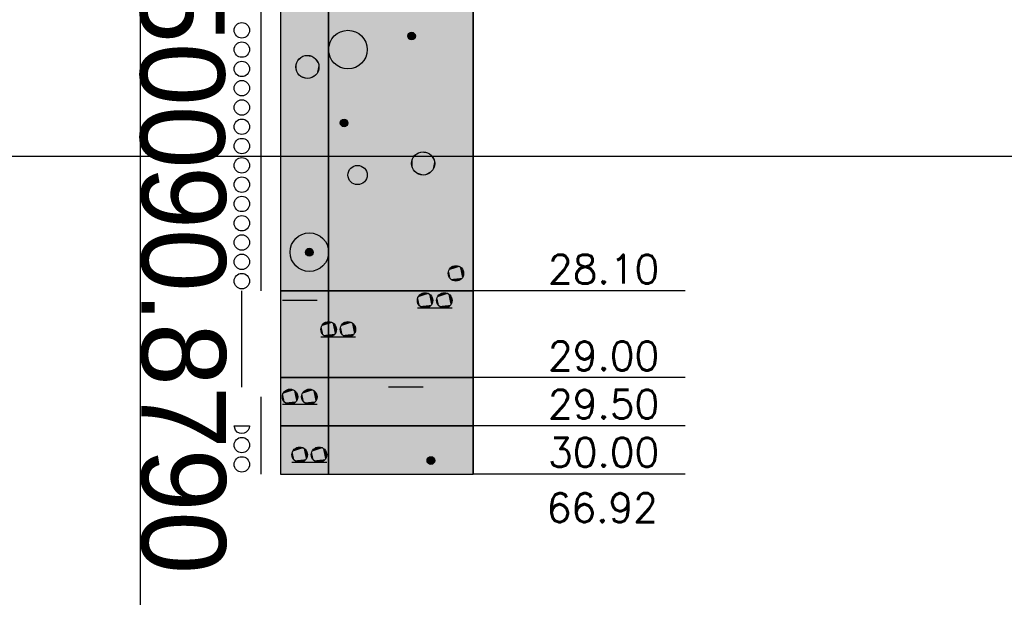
# Model space of a CAD drawing. Header units: metres. Extents: x 3458045 to 3462392, y 5482308 to 5484762.
# Tile 211 of 256: x 3460079.31 to 3460089.52, y 5483975.43 to 5483981.42. Entities that reach past the tile are written whole.
import ezdxf

# ---------------------------------------------------------------- set-up
doc = ezdxf.new("R2010")
doc.units = ezdxf.units.M
doc.layers.add('BAUER_BK 2014', color=1, linetype='CONTINUOUS')
doc.layers.add('SP_Höhenplan-Beschriftung-Linien', color=2, linetype='CONTINUOUS', lineweight=25)
doc.layers.add('SP_Höhenplan-Beschriftung-Text', color=2, linetype='CONTINUOUS', lineweight=25)
doc.styles.add('K_ISOCP', font='k_isocp.shx')
doc.styles.add('ROMANS', font='ROMANS')

msp = doc.modelspace()

# ---------------------------------------------------------------- linework, layer by layer
at = {"layer": 'BAUER_BK 2014', "color": 7, "linetype": 'Continuous'}
for points in [[(3460082.011, 5484006.7071), (3460082.011, 5483976.7071)], [(3460084.011, 5484006.7071), (3460084.011, 5483976.7071)], [(3460084.011, 5483978.6071), (3460084.011, 5483982.3071), (3460082.011, 5483982.3071), (3460082.011, 5483978.6071), (3460084.011, 5483978.6071)], [(3460081.811, 5483981.4071), (3460081.811, 5483981.8071)], [(3460081.811, 5483981.0071), (3460081.811, 5483981.4071)], [(3460081.811, 5483980.6071), (3460081.811, 5483981.0071)], [(3460081.811, 5483980.2071), (3460081.811, 5483980.6071)], [(3460081.811, 5483979.8071), (3460081.811, 5483980.2071)], [(3460081.811, 5483979.4071), (3460081.811, 5483979.8071)], [(3460081.811, 5483979.0071), (3460081.811, 5483979.4071)], [(3460081.811, 5483978.6071), (3460081.811, 5483979.0071)], [(3460081.611, 5483978.5071), (3460081.611, 5483978.6071)], [(3460084.011, 5483977.7071), (3460084.011, 5483978.6071), (3460082.011, 5483978.6071), (3460082.011, 5483977.7071), (3460084.011, 5483977.7071)], [(3460082.011, 5483978.6071), (3460084.011, 5483978.6071)], [(3460086.2097, 5483978.6071), (3460085.011, 5483978.6071), (3460084.411, 5483978.6071), (3460084.011, 5483978.6071)], [(3460081.611, 5483978.1071), (3460081.611, 5483978.5071)], [(3460082.391, 5483978.5071), (3460082.031, 5483978.5071)], [(3460083.791, 5483978.4271), (3460083.431, 5483978.4271)], [(3460081.611, 5483977.7071), (3460081.611, 5483978.1071)], [(3460082.791, 5483978.1271), (3460082.431, 5483978.1271)], [(3460081.611, 5483977.6071), (3460081.611, 5483977.7071)], [(3460084.011, 5483977.2071), (3460084.011, 5483977.7071), (3460082.011, 5483977.7071), (3460082.011, 5483977.2071), (3460084.011, 5483977.2071)], [(3460082.011, 5483977.7071), (3460084.011, 5483977.7071)], [(3460086.2097, 5483977.7071), (3460085.011, 5483977.7071), (3460084.411, 5483977.7071), (3460084.011, 5483977.7071)], [(3460083.491, 5483977.6071), (3460083.131, 5483977.6071)], [(3460081.811, 5483977.2071), (3460081.811, 5483977.5071)], [(3460082.391, 5483977.4271), (3460082.031, 5483977.4271)], [(3460081.531, 5483977.2071), (3460081.531, 5483977.2071), (3460081.691, 5483977.2071), (3460081.691, 5483977.2071), (3460081.687, 5483977.1824), (3460081.675, 5483977.1601), (3460081.657, 5483977.1424), (3460081.635, 5483977.1311), (3460081.611, 5483977.1271), (3460081.585, 5483977.1311), (3460081.563, 5483977.1424), (3460081.545, 5483977.1601), (3460081.531, 5483977.2071)], [(3460081.811, 5483977.1071), (3460081.811, 5483977.2071)], [(3460084.011, 5483976.7071), (3460084.011, 5483977.2071), (3460082.011, 5483977.2071), (3460082.011, 5483976.7071), (3460084.011, 5483976.7071)], [(3460082.011, 5483977.2071), (3460084.011, 5483977.2071)], [(3460086.2097, 5483977.2071), (3460085.011, 5483977.2071), (3460084.411, 5483977.2071), (3460084.011, 5483977.2071)], [(3460081.811, 5483976.7071), (3460081.811, 5483977.1071)], [(3460082.491, 5483976.8271), (3460082.131, 5483976.8271)], [(3460082.011, 5483976.7071), (3460084.011, 5483976.7071)], [(3460086.2097, 5483976.7071), (3460085.011, 5483976.7071), (3460084.411, 5483976.7071), (3460084.011, 5483976.7071)]]:
    msp.add_lwpolyline(points, dxfattribs=at)
at = {"layer": 'BAUER_BK 2014', "color": 50, "linetype": 'Continuous'}
msp.add_lwpolyline([(3460082.511, 5483978.6071), (3460082.511, 5483982.3071), (3460082.011, 5483982.3071), (3460082.011, 5483978.6071), (3460082.511, 5483978.6071)], dxfattribs=at)
at = {"layer": 'BAUER_BK 2014', "color": 30, "linetype": 'Continuous'}
for points in [[(3460084.011, 5483978.6071), (3460084.011, 5483982.3071), (3460082.511, 5483982.3071), (3460082.511, 5483978.6071), (3460084.011, 5483978.6071)], [(3460084.011, 5483976.7071), (3460084.011, 5483977.2071), (3460082.511, 5483977.2071), (3460082.511, 5483976.7071), (3460084.011, 5483976.7071)]]:
    msp.add_lwpolyline(points, dxfattribs=at)
at = {"layer": 'BAUER_BK 2014', "color": 206, "linetype": 'Continuous'}
for points in [[(3460082.511, 5483977.7071), (3460082.511, 5483978.6071), (3460082.011, 5483978.6071), (3460082.011, 5483977.7071), (3460082.511, 5483977.7071)], [(3460084.011, 5483977.2071), (3460084.011, 5483977.7071), (3460082.511, 5483977.7071), (3460082.511, 5483977.2071), (3460084.011, 5483977.2071)]]:
    msp.add_lwpolyline(points, dxfattribs=at)
at = {"layer": 'BAUER_BK 2014', "color": 62, "linetype": 'Continuous'}
for points in [[(3460084.011, 5483977.7071), (3460084.011, 5483978.6071), (3460082.511, 5483978.6071), (3460082.511, 5483977.7071), (3460084.011, 5483977.7071)], [(3460082.511, 5483977.2071), (3460082.511, 5483977.7071), (3460082.011, 5483977.7071), (3460082.011, 5483977.2071), (3460082.511, 5483977.2071)], [(3460082.511, 5483976.7071), (3460082.511, 5483977.2071), (3460082.011, 5483977.2071), (3460082.011, 5483976.7071), (3460082.511, 5483976.7071)]]:
    msp.add_lwpolyline(points, dxfattribs=at)
at = {"layer": 'BAUER_BK 2014', "color": 7, "linetype": 'Continuous'}
for centre, radius in [((3460081.611, 5483981.3071), 0.08), ((3460082.711, 5483981.1071), 0.2), ((3460083.371, 5483981.2471), 0.04), ((3460081.611, 5483981.1071), 0.08), ((3460081.611, 5483980.9071), 0.08), ((3460082.291, 5483980.9271), 0.12), ((3460081.611, 5483980.7071), 0.08), ((3460081.611, 5483980.5071), 0.08), ((3460081.611, 5483980.3071), 0.08), ((3460082.671, 5483980.3471), 0.04), ((3460081.611, 5483980.1071), 0.08), ((3460083.491, 5483979.9271), 0.12), ((3460081.611, 5483979.9071), 0.08), ((3460082.811, 5483979.8071), 0.1), ((3460081.611, 5483979.7071), 0.08), ((3460081.611, 5483979.5071), 0.08), ((3460081.611, 5483979.3071), 0.08), ((3460081.611, 5483979.1071), 0.08), ((3460082.311, 5483979.0071), 0.2), ((3460082.311, 5483979.0071), 0.04), ((3460081.611, 5483978.9071), 0.08), ((3460083.831, 5483978.7871), 0.08), ((3460081.611, 5483978.7071), 0.08), ((3460083.511, 5483978.5071), 0.08), ((3460083.711, 5483978.5071), 0.08), ((3460082.511, 5483978.2071), 0.08), ((3460082.711, 5483978.2071), 0.08), ((3460082.111, 5483977.5071), 0.08), ((3460082.311, 5483977.5071), 0.08), ((3460081.611, 5483977.0071), 0.08), ((3460082.211, 5483976.9071), 0.08), ((3460082.411, 5483976.9071), 0.08), ((3460081.611, 5483976.8071), 0.08), ((3460083.571, 5483976.8471), 0.04)]:
    msp.add_circle(centre, radius, dxfattribs=at)
at = {"layer": 'BAUER_BK 2014', "color": 50, "linetype": 'Continuous'}
msp.add_solid([(3460082.511, 5483978.6071), (3460082.511, 5483982.3071), (3460082.011, 5483978.6071), (3460082.011, 5483982.3071)], dxfattribs=at)
at = {"layer": 'BAUER_BK 2014', "color": 30, "linetype": 'Continuous'}
for points in [[(3460084.011, 5483978.6071), (3460084.011, 5483982.3071), (3460082.511, 5483978.6071), (3460082.511, 5483982.3071)], [(3460084.011, 5483976.7071), (3460084.011, 5483977.2071), (3460082.511, 5483976.7071), (3460082.511, 5483977.2071)]]:
    msp.add_solid(points, dxfattribs=at)
at = {"layer": 'BAUER_BK 2014', "color": 7, "linetype": 'Continuous'}
for points in [[(3460083.331, 5483981.2471), (3460083.331, 5483981.2555), (3460083.333, 5483981.2634)], [(3460083.333, 5483981.2309), (3460083.331, 5483981.2471), (3460083.333, 5483981.2634)], [(3460083.333, 5483981.2634), (3460083.343, 5483981.2769), (3460083.359, 5483981.2852)], [(3460083.333, 5483981.2634), (3460083.359, 5483981.2852), (3460083.391, 5483981.2818)], [(3460083.343, 5483981.2174), (3460083.333, 5483981.2634), (3460083.391, 5483981.2818)], [(3460083.333, 5483981.2634), (3460083.339, 5483981.2707), (3460083.343, 5483981.2769)], [(3460083.343, 5483981.2174), (3460083.333, 5483981.2309), (3460083.333, 5483981.2634)], [(3460083.343, 5483981.2769), (3460083.351, 5483981.2818), (3460083.359, 5483981.2852)], [(3460083.391, 5483981.2818), (3460083.403, 5483981.2236), (3460083.343, 5483981.2174)], [(3460083.359, 5483981.2852), (3460083.367, 5483981.2869), (3460083.375, 5483981.2869)], [(3460083.359, 5483981.2852), (3460083.375, 5483981.2869), (3460083.391, 5483981.2818)], [(3460083.375, 5483981.2869), (3460083.383, 5483981.2852), (3460083.391, 5483981.2818)], [(3460083.391, 5483981.2818), (3460083.397, 5483981.2769), (3460083.403, 5483981.2707)], [(3460083.391, 5483981.2818), (3460083.403, 5483981.2707), (3460083.409, 5483981.2555)], [(3460083.391, 5483981.2818), (3460083.409, 5483981.2555), (3460083.403, 5483981.2236)], [(3460083.403, 5483981.2707), (3460083.407, 5483981.2634), (3460083.409, 5483981.2555)], [(3460083.409, 5483981.2555), (3460083.409, 5483981.2388), (3460083.403, 5483981.2236)], [(3460083.409, 5483981.2555), (3460083.411, 5483981.2471), (3460083.409, 5483981.2388)], [(3460083.343, 5483981.2174), (3460083.339, 5483981.2236), (3460083.333, 5483981.2309)], [(3460083.403, 5483981.2236), (3460083.375, 5483981.2074), (3460083.343, 5483981.2174)], [(3460083.359, 5483981.2091), (3460083.351, 5483981.2125), (3460083.343, 5483981.2174)], [(3460083.375, 5483981.2074), (3460083.359, 5483981.2091), (3460083.343, 5483981.2174)], [(3460083.375, 5483981.2074), (3460083.367, 5483981.2074), (3460083.359, 5483981.2091)], [(3460083.403, 5483981.2236), (3460083.391, 5483981.2125), (3460083.375, 5483981.2074)], [(3460083.391, 5483981.2125), (3460083.383, 5483981.2091), (3460083.375, 5483981.2074)], [(3460083.403, 5483981.2236), (3460083.397, 5483981.2174), (3460083.391, 5483981.2125)], [(3460083.409, 5483981.2388), (3460083.407, 5483981.2309), (3460083.403, 5483981.2236)], [(3460082.171, 5483980.9271), (3460082.173, 5483980.9521), (3460082.181, 5483980.9759)], [(3460082.181, 5483980.8783), (3460082.171, 5483980.9271), (3460082.181, 5483980.9759)], [(3460082.181, 5483980.9759), (3460082.211, 5483981.0163), (3460082.253, 5483981.0413)], [(3460082.181, 5483980.9759), (3460082.253, 5483981.0413), (3460082.351, 5483981.0311)], [(3460082.211, 5483980.838), (3460082.181, 5483980.9759), (3460082.351, 5483981.0311)], [(3460082.181, 5483980.9759), (3460082.193, 5483980.9977), (3460082.211, 5483981.0163)], [(3460082.211, 5483980.838), (3460082.181, 5483980.8783), (3460082.181, 5483980.9759)], [(3460082.211, 5483981.0163), (3460082.231, 5483981.0311), (3460082.253, 5483981.0413)], [(3460082.351, 5483981.0311), (3460082.387, 5483980.8566), (3460082.211, 5483980.838)], [(3460082.253, 5483981.0413), (3460082.277, 5483981.0465), (3460082.303, 5483981.0465)], [(3460082.253, 5483981.0413), (3460082.303, 5483981.0465), (3460082.351, 5483981.0311)], [(3460082.303, 5483981.0465), (3460082.327, 5483981.0413), (3460082.351, 5483981.0311)], [(3460082.351, 5483981.0311), (3460082.371, 5483981.0163), (3460082.387, 5483980.9977)], [(3460082.351, 5483981.0311), (3460082.387, 5483980.9977), (3460082.407, 5483980.9521)], [(3460082.351, 5483981.0311), (3460082.407, 5483980.9521), (3460082.387, 5483980.8566)], [(3460082.387, 5483980.9977), (3460082.401, 5483980.9759), (3460082.407, 5483980.9521)], [(3460082.407, 5483980.9521), (3460082.407, 5483980.9022), (3460082.387, 5483980.8566)], [(3460082.407, 5483980.9521), (3460082.411, 5483980.9271), (3460082.407, 5483980.9022)], [(3460082.211, 5483980.838), (3460082.193, 5483980.8566), (3460082.181, 5483980.8783)], [(3460082.387, 5483980.8566), (3460082.303, 5483980.8078), (3460082.211, 5483980.838)], [(3460082.387, 5483980.8566), (3460082.351, 5483980.8232), (3460082.303, 5483980.8078)], [(3460082.387, 5483980.8566), (3460082.371, 5483980.838), (3460082.351, 5483980.8232)], [(3460082.407, 5483980.9022), (3460082.401, 5483980.8783), (3460082.387, 5483980.8566)], [(3460082.253, 5483980.813), (3460082.231, 5483980.8232), (3460082.211, 5483980.838)], [(3460082.303, 5483980.8078), (3460082.253, 5483980.813), (3460082.211, 5483980.838)], [(3460082.303, 5483980.8078), (3460082.277, 5483980.8078), (3460082.253, 5483980.813)], [(3460082.351, 5483980.8232), (3460082.327, 5483980.813), (3460082.303, 5483980.8078)], [(3460082.631, 5483980.3471), (3460082.631, 5483980.3555), (3460082.633, 5483980.3634)], [(3460082.633, 5483980.3309), (3460082.631, 5483980.3471), (3460082.633, 5483980.3634)], [(3460082.633, 5483980.3634), (3460082.643, 5483980.3769), (3460082.659, 5483980.3852)], [(3460082.633, 5483980.3634), (3460082.659, 5483980.3852), (3460082.691, 5483980.3818)], [(3460082.643, 5483980.3174), (3460082.633, 5483980.3634), (3460082.691, 5483980.3818)], [(3460082.633, 5483980.3634), (3460082.639, 5483980.3707), (3460082.643, 5483980.3769)], [(3460082.643, 5483980.3174), (3460082.633, 5483980.3309), (3460082.633, 5483980.3634)], [(3460082.643, 5483980.3769), (3460082.651, 5483980.3818), (3460082.659, 5483980.3852)], [(3460082.691, 5483980.3818), (3460082.703, 5483980.3236), (3460082.643, 5483980.3174)], [(3460082.659, 5483980.3852), (3460082.667, 5483980.3869), (3460082.675, 5483980.3869)], [(3460082.659, 5483980.3852), (3460082.675, 5483980.3869), (3460082.691, 5483980.3818)], [(3460082.675, 5483980.3869), (3460082.683, 5483980.3852), (3460082.691, 5483980.3818)], [(3460082.691, 5483980.3818), (3460082.697, 5483980.3769), (3460082.703, 5483980.3707)], [(3460082.691, 5483980.3818), (3460082.703, 5483980.3707), (3460082.709, 5483980.3555)], [(3460082.691, 5483980.3818), (3460082.709, 5483980.3555), (3460082.703, 5483980.3236)], [(3460082.703, 5483980.3707), (3460082.707, 5483980.3634), (3460082.709, 5483980.3555)], [(3460082.709, 5483980.3555), (3460082.709, 5483980.3388), (3460082.703, 5483980.3236)], [(3460082.709, 5483980.3388), (3460082.707, 5483980.3309), (3460082.703, 5483980.3236)], [(3460082.709, 5483980.3555), (3460082.711, 5483980.3471), (3460082.709, 5483980.3388)], [(3460082.643, 5483980.3174), (3460082.639, 5483980.3236), (3460082.633, 5483980.3309)], [(3460082.703, 5483980.3236), (3460082.675, 5483980.3074), (3460082.643, 5483980.3174)], [(3460082.659, 5483980.3091), (3460082.651, 5483980.3125), (3460082.643, 5483980.3174)], [(3460082.675, 5483980.3074), (3460082.659, 5483980.3091), (3460082.643, 5483980.3174)], [(3460082.675, 5483980.3074), (3460082.667, 5483980.3074), (3460082.659, 5483980.3091)], [(3460082.703, 5483980.3236), (3460082.691, 5483980.3125), (3460082.675, 5483980.3074)], [(3460082.691, 5483980.3125), (3460082.683, 5483980.3091), (3460082.675, 5483980.3074)], [(3460082.703, 5483980.3236), (3460082.697, 5483980.3174), (3460082.691, 5483980.3125)], [(3460083.381, 5483979.9759), (3460083.411, 5483980.0163), (3460083.453, 5483980.0413)], [(3460083.381, 5483979.9759), (3460083.453, 5483980.0413), (3460083.551, 5483980.0311)], [(3460083.411, 5483979.838), (3460083.381, 5483979.9759), (3460083.551, 5483980.0311)], [(3460083.411, 5483980.0163), (3460083.431, 5483980.0311), (3460083.453, 5483980.0413)], [(3460083.551, 5483980.0311), (3460083.587, 5483979.8566), (3460083.411, 5483979.838)], [(3460083.453, 5483980.0413), (3460083.477, 5483980.0465), (3460083.503, 5483980.0465)], [(3460083.453, 5483980.0413), (3460083.503, 5483980.0465), (3460083.551, 5483980.0311)], [(3460083.503, 5483980.0465), (3460083.527, 5483980.0413), (3460083.551, 5483980.0311)], [(3460083.551, 5483980.0311), (3460083.571, 5483980.0163), (3460083.587, 5483979.9977)], [(3460083.551, 5483980.0311), (3460083.587, 5483979.9977), (3460083.607, 5483979.9521)], [(3460083.551, 5483980.0311), (3460083.607, 5483979.9521), (3460083.587, 5483979.8566)], [(3460083.371, 5483979.9271), (3460083.373, 5483979.9521), (3460083.381, 5483979.9759)], [(3460083.381, 5483979.8783), (3460083.371, 5483979.9271), (3460083.381, 5483979.9759)], [(3460083.381, 5483979.9759), (3460083.393, 5483979.9977), (3460083.411, 5483980.0163)], [(3460083.411, 5483979.838), (3460083.381, 5483979.8783), (3460083.381, 5483979.9759)], [(3460083.587, 5483979.9977), (3460083.601, 5483979.9759), (3460083.607, 5483979.9521)], [(3460083.607, 5483979.9521), (3460083.607, 5483979.9022), (3460083.587, 5483979.8566)], [(3460083.607, 5483979.9521), (3460083.611, 5483979.9271), (3460083.607, 5483979.9022)], [(3460083.411, 5483979.838), (3460083.393, 5483979.8566), (3460083.381, 5483979.8783)], [(3460083.587, 5483979.8566), (3460083.503, 5483979.8078), (3460083.411, 5483979.838)], [(3460083.453, 5483979.813), (3460083.431, 5483979.8232), (3460083.411, 5483979.838)], [(3460083.503, 5483979.8078), (3460083.453, 5483979.813), (3460083.411, 5483979.838)], [(3460083.587, 5483979.8566), (3460083.551, 5483979.8232), (3460083.503, 5483979.8078)], [(3460083.551, 5483979.8232), (3460083.527, 5483979.813), (3460083.503, 5483979.8078)], [(3460083.587, 5483979.8566), (3460083.571, 5483979.838), (3460083.551, 5483979.8232)], [(3460083.607, 5483979.9022), (3460083.601, 5483979.8783), (3460083.587, 5483979.8566)], [(3460083.503, 5483979.8078), (3460083.477, 5483979.8078), (3460083.453, 5483979.813)], [(3460082.271, 5483979.0071), (3460082.271, 5483979.0155), (3460082.273, 5483979.0234)], [(3460082.273, 5483978.9909), (3460082.271, 5483979.0071), (3460082.273, 5483979.0234)], [(3460082.273, 5483979.0234), (3460082.283, 5483979.0369), (3460082.299, 5483979.0452)], [(3460082.273, 5483979.0234), (3460082.299, 5483979.0452), (3460082.331, 5483979.0418)], [(3460082.283, 5483978.9774), (3460082.273, 5483979.0234), (3460082.331, 5483979.0418)], [(3460082.273, 5483979.0234), (3460082.279, 5483979.0307), (3460082.283, 5483979.0369)], [(3460082.283, 5483978.9774), (3460082.273, 5483978.9909), (3460082.273, 5483979.0234)], [(3460082.283, 5483979.0369), (3460082.291, 5483979.0418), (3460082.299, 5483979.0452)], [(3460082.331, 5483979.0418), (3460082.343, 5483978.9836), (3460082.283, 5483978.9774)], [(3460082.299, 5483979.0452), (3460082.307, 5483979.0469), (3460082.315, 5483979.0469)], [(3460082.299, 5483979.0452), (3460082.315, 5483979.0469), (3460082.331, 5483979.0418)], [(3460082.315, 5483979.0469), (3460082.323, 5483979.0452), (3460082.331, 5483979.0418)], [(3460082.331, 5483979.0418), (3460082.337, 5483979.0369), (3460082.343, 5483979.0307)], [(3460082.331, 5483979.0418), (3460082.343, 5483979.0307), (3460082.349, 5483979.0155)], [(3460082.331, 5483979.0418), (3460082.349, 5483979.0155), (3460082.343, 5483978.9836)], [(3460082.343, 5483979.0307), (3460082.347, 5483979.0234), (3460082.349, 5483979.0155)], [(3460082.349, 5483979.0155), (3460082.349, 5483978.9988), (3460082.343, 5483978.9836)], [(3460082.349, 5483979.0155), (3460082.351, 5483979.0071), (3460082.349, 5483978.9988)], [(3460082.283, 5483978.9774), (3460082.279, 5483978.9836), (3460082.273, 5483978.9909)], [(3460082.343, 5483978.9836), (3460082.315, 5483978.9674), (3460082.283, 5483978.9774)], [(3460082.299, 5483978.9691), (3460082.291, 5483978.9725), (3460082.283, 5483978.9774)], [(3460082.315, 5483978.9674), (3460082.299, 5483978.9691), (3460082.283, 5483978.9774)], [(3460082.315, 5483978.9674), (3460082.307, 5483978.9674), (3460082.299, 5483978.9691)], [(3460082.343, 5483978.9836), (3460082.331, 5483978.9725), (3460082.315, 5483978.9674)], [(3460082.331, 5483978.9725), (3460082.323, 5483978.9691), (3460082.315, 5483978.9674)], [(3460082.343, 5483978.9836), (3460082.337, 5483978.9774), (3460082.331, 5483978.9725)], [(3460082.349, 5483978.9988), (3460082.347, 5483978.9909), (3460082.343, 5483978.9836)], [(3460083.751, 5483978.7871), (3460083.753, 5483978.8038), (3460083.757, 5483978.8197)], [(3460083.757, 5483978.7546), (3460083.751, 5483978.7871), (3460083.757, 5483978.8197)], [(3460083.757, 5483978.8197), (3460083.777, 5483978.8466), (3460083.805, 5483978.8632)], [(3460083.757, 5483978.8197), (3460083.805, 5483978.8632), (3460083.871, 5483978.8564)], [(3460083.777, 5483978.7277), (3460083.757, 5483978.8197), (3460083.871, 5483978.8564)], [(3460083.757, 5483978.8197), (3460083.765, 5483978.8342), (3460083.777, 5483978.8466)], [(3460083.777, 5483978.7277), (3460083.757, 5483978.7546), (3460083.757, 5483978.8197)], [(3460083.777, 5483978.8466), (3460083.791, 5483978.8564), (3460083.805, 5483978.8632)], [(3460083.871, 5483978.8564), (3460083.895, 5483978.7401), (3460083.777, 5483978.7277)], [(3460083.805, 5483978.8632), (3460083.823, 5483978.8667), (3460083.839, 5483978.8667)], [(3460083.805, 5483978.8632), (3460083.839, 5483978.8667), (3460083.871, 5483978.8564)], [(3460083.839, 5483978.8667), (3460083.855, 5483978.8632), (3460083.871, 5483978.8564)], [(3460083.871, 5483978.8564), (3460083.885, 5483978.8466), (3460083.895, 5483978.8342)], [(3460083.871, 5483978.8564), (3460083.895, 5483978.8342), (3460083.909, 5483978.8038)], [(3460083.871, 5483978.8564), (3460083.909, 5483978.8038), (3460083.895, 5483978.7401)], [(3460083.895, 5483978.8342), (3460083.903, 5483978.8197), (3460083.909, 5483978.8038)], [(3460083.909, 5483978.8038), (3460083.909, 5483978.7705), (3460083.895, 5483978.7401)], [(3460083.909, 5483978.8038), (3460083.911, 5483978.7871), (3460083.909, 5483978.7705)], [(3460083.777, 5483978.7277), (3460083.765, 5483978.7401), (3460083.757, 5483978.7546)], [(3460083.895, 5483978.7401), (3460083.839, 5483978.7076), (3460083.777, 5483978.7277)], [(3460083.805, 5483978.7111), (3460083.791, 5483978.7179), (3460083.777, 5483978.7277)], [(3460083.839, 5483978.7076), (3460083.805, 5483978.7111), (3460083.777, 5483978.7277)], [(3460083.839, 5483978.7076), (3460083.823, 5483978.7076), (3460083.805, 5483978.7111)], [(3460083.895, 5483978.7401), (3460083.871, 5483978.7179), (3460083.839, 5483978.7076)], [(3460083.871, 5483978.7179), (3460083.855, 5483978.7111), (3460083.839, 5483978.7076)], [(3460083.895, 5483978.7401), (3460083.885, 5483978.7277), (3460083.871, 5483978.7179)], [(3460083.909, 5483978.7705), (3460083.903, 5483978.7546), (3460083.895, 5483978.7401)], [(3460083.431, 5483978.5071), (3460083.433, 5483978.5238), (3460083.437, 5483978.5397)], [(3460083.437, 5483978.4746), (3460083.431, 5483978.5071), (3460083.437, 5483978.5397)], [(3460083.437, 5483978.5397), (3460083.457, 5483978.5666), (3460083.485, 5483978.5832)], [(3460083.437, 5483978.5397), (3460083.485, 5483978.5832), (3460083.551, 5483978.5764)], [(3460083.457, 5483978.4477), (3460083.437, 5483978.5397), (3460083.551, 5483978.5764)], [(3460083.437, 5483978.5397), (3460083.445, 5483978.5542), (3460083.457, 5483978.5666)], [(3460083.457, 5483978.4477), (3460083.437, 5483978.4746), (3460083.437, 5483978.5397)], [(3460083.457, 5483978.5666), (3460083.471, 5483978.5764), (3460083.485, 5483978.5832)], [(3460083.551, 5483978.5764), (3460083.575, 5483978.4601), (3460083.457, 5483978.4477)], [(3460083.485, 5483978.5832), (3460083.503, 5483978.5867), (3460083.519, 5483978.5867)], [(3460083.485, 5483978.5832), (3460083.519, 5483978.5867), (3460083.551, 5483978.5764)], [(3460083.519, 5483978.5867), (3460083.535, 5483978.5832), (3460083.551, 5483978.5764)], [(3460083.551, 5483978.5764), (3460083.565, 5483978.5666), (3460083.575, 5483978.5542)], [(3460083.551, 5483978.5764), (3460083.575, 5483978.5542), (3460083.589, 5483978.5238)], [(3460083.551, 5483978.5764), (3460083.589, 5483978.5238), (3460083.575, 5483978.4601)], [(3460083.575, 5483978.5542), (3460083.583, 5483978.5397), (3460083.589, 5483978.5238)], [(3460083.589, 5483978.5238), (3460083.589, 5483978.4905), (3460083.575, 5483978.4601)], [(3460083.589, 5483978.5238), (3460083.591, 5483978.5071), (3460083.589, 5483978.4905)], [(3460083.631, 5483978.5071), (3460083.633, 5483978.5238), (3460083.637, 5483978.5397)], [(3460083.637, 5483978.4746), (3460083.631, 5483978.5071), (3460083.637, 5483978.5397)], [(3460083.637, 5483978.5397), (3460083.657, 5483978.5666), (3460083.685, 5483978.5832)], [(3460083.637, 5483978.5397), (3460083.685, 5483978.5832), (3460083.751, 5483978.5764)], [(3460083.657, 5483978.4477), (3460083.637, 5483978.5397), (3460083.751, 5483978.5764)], [(3460083.637, 5483978.5397), (3460083.645, 5483978.5542), (3460083.657, 5483978.5666)], [(3460083.657, 5483978.4477), (3460083.637, 5483978.4746), (3460083.637, 5483978.5397)], [(3460083.657, 5483978.5666), (3460083.671, 5483978.5764), (3460083.685, 5483978.5832)], [(3460083.751, 5483978.5764), (3460083.775, 5483978.4601), (3460083.657, 5483978.4477)], [(3460083.685, 5483978.5832), (3460083.703, 5483978.5867), (3460083.719, 5483978.5867)], [(3460083.685, 5483978.5832), (3460083.719, 5483978.5867), (3460083.751, 5483978.5764)], [(3460083.719, 5483978.5867), (3460083.735, 5483978.5832), (3460083.751, 5483978.5764)], [(3460083.751, 5483978.5764), (3460083.765, 5483978.5666), (3460083.775, 5483978.5542)], [(3460083.751, 5483978.5764), (3460083.775, 5483978.5542), (3460083.789, 5483978.5238)], [(3460083.751, 5483978.5764), (3460083.789, 5483978.5238), (3460083.775, 5483978.4601)], [(3460083.775, 5483978.5542), (3460083.783, 5483978.5397), (3460083.789, 5483978.5238)], [(3460083.789, 5483978.5238), (3460083.789, 5483978.4905), (3460083.775, 5483978.4601)], [(3460083.789, 5483978.5238), (3460083.791, 5483978.5071), (3460083.789, 5483978.4905)], [(3460083.457, 5483978.4477), (3460083.445, 5483978.4601), (3460083.437, 5483978.4746)], [(3460083.575, 5483978.4601), (3460083.519, 5483978.4276), (3460083.457, 5483978.4477)], [(3460083.485, 5483978.4311), (3460083.471, 5483978.4379), (3460083.457, 5483978.4477)], [(3460083.519, 5483978.4276), (3460083.485, 5483978.4311), (3460083.457, 5483978.4477)], [(3460083.519, 5483978.4276), (3460083.503, 5483978.4276), (3460083.485, 5483978.4311)], [(3460083.575, 5483978.4601), (3460083.551, 5483978.4379), (3460083.519, 5483978.4276)], [(3460083.551, 5483978.4379), (3460083.535, 5483978.4311), (3460083.519, 5483978.4276)], [(3460083.575, 5483978.4601), (3460083.565, 5483978.4477), (3460083.551, 5483978.4379)], [(3460083.589, 5483978.4905), (3460083.583, 5483978.4746), (3460083.575, 5483978.4601)], [(3460083.657, 5483978.4477), (3460083.645, 5483978.4601), (3460083.637, 5483978.4746)], [(3460083.775, 5483978.4601), (3460083.719, 5483978.4276), (3460083.657, 5483978.4477)], [(3460083.685, 5483978.4311), (3460083.671, 5483978.4379), (3460083.657, 5483978.4477)], [(3460083.719, 5483978.4276), (3460083.685, 5483978.4311), (3460083.657, 5483978.4477)], [(3460083.719, 5483978.4276), (3460083.703, 5483978.4276), (3460083.685, 5483978.4311)], [(3460083.775, 5483978.4601), (3460083.751, 5483978.4379), (3460083.719, 5483978.4276)], [(3460083.751, 5483978.4379), (3460083.735, 5483978.4311), (3460083.719, 5483978.4276)], [(3460083.775, 5483978.4601), (3460083.765, 5483978.4477), (3460083.751, 5483978.4379)], [(3460083.789, 5483978.4905), (3460083.783, 5483978.4746), (3460083.775, 5483978.4601)], [(3460082.431, 5483978.2071), (3460082.433, 5483978.2238), (3460082.437, 5483978.2397)], [(3460082.437, 5483978.1746), (3460082.431, 5483978.2071), (3460082.437, 5483978.2397)], [(3460082.437, 5483978.2397), (3460082.457, 5483978.2666), (3460082.485, 5483978.2832)], [(3460082.437, 5483978.2397), (3460082.485, 5483978.2832), (3460082.551, 5483978.2764)], [(3460082.457, 5483978.1477), (3460082.437, 5483978.2397), (3460082.551, 5483978.2764)], [(3460082.437, 5483978.2397), (3460082.445, 5483978.2542), (3460082.457, 5483978.2666)], [(3460082.457, 5483978.1477), (3460082.437, 5483978.1746), (3460082.437, 5483978.2397)], [(3460082.457, 5483978.2666), (3460082.471, 5483978.2764), (3460082.485, 5483978.2832)], [(3460082.551, 5483978.2764), (3460082.575, 5483978.1601), (3460082.457, 5483978.1477)], [(3460082.485, 5483978.2832), (3460082.503, 5483978.2867), (3460082.519, 5483978.2867)], [(3460082.485, 5483978.2832), (3460082.519, 5483978.2867), (3460082.551, 5483978.2764)], [(3460082.519, 5483978.2867), (3460082.535, 5483978.2832), (3460082.551, 5483978.2764)], [(3460082.551, 5483978.2764), (3460082.565, 5483978.2666), (3460082.575, 5483978.2542)], [(3460082.551, 5483978.2764), (3460082.575, 5483978.2542), (3460082.589, 5483978.2238)], [(3460082.551, 5483978.2764), (3460082.589, 5483978.2238), (3460082.575, 5483978.1601)], [(3460082.575, 5483978.2542), (3460082.583, 5483978.2397), (3460082.589, 5483978.2238)], [(3460082.589, 5483978.2238), (3460082.589, 5483978.1905), (3460082.575, 5483978.1601)], [(3460082.589, 5483978.1905), (3460082.583, 5483978.1746), (3460082.575, 5483978.1601)], [(3460082.589, 5483978.2238), (3460082.591, 5483978.2071), (3460082.589, 5483978.1905)], [(3460082.631, 5483978.2071), (3460082.633, 5483978.2238), (3460082.637, 5483978.2397)], [(3460082.637, 5483978.1746), (3460082.631, 5483978.2071), (3460082.637, 5483978.2397)], [(3460082.637, 5483978.2397), (3460082.657, 5483978.2666), (3460082.685, 5483978.2832)], [(3460082.637, 5483978.2397), (3460082.685, 5483978.2832), (3460082.751, 5483978.2764)], [(3460082.657, 5483978.1477), (3460082.637, 5483978.2397), (3460082.751, 5483978.2764)], [(3460082.637, 5483978.2397), (3460082.645, 5483978.2542), (3460082.657, 5483978.2666)], [(3460082.657, 5483978.1477), (3460082.637, 5483978.1746), (3460082.637, 5483978.2397)], [(3460082.657, 5483978.2666), (3460082.671, 5483978.2764), (3460082.685, 5483978.2832)], [(3460082.751, 5483978.2764), (3460082.775, 5483978.1601), (3460082.657, 5483978.1477)], [(3460082.685, 5483978.2832), (3460082.703, 5483978.2867), (3460082.719, 5483978.2867)], [(3460082.685, 5483978.2832), (3460082.719, 5483978.2867), (3460082.751, 5483978.2764)], [(3460082.719, 5483978.2867), (3460082.735, 5483978.2832), (3460082.751, 5483978.2764)], [(3460082.751, 5483978.2764), (3460082.765, 5483978.2666), (3460082.775, 5483978.2542)], [(3460082.751, 5483978.2764), (3460082.775, 5483978.2542), (3460082.789, 5483978.2238)], [(3460082.751, 5483978.2764), (3460082.789, 5483978.2238), (3460082.775, 5483978.1601)], [(3460082.775, 5483978.2542), (3460082.783, 5483978.2397), (3460082.789, 5483978.2238)], [(3460082.789, 5483978.2238), (3460082.789, 5483978.1905), (3460082.775, 5483978.1601)], [(3460082.789, 5483978.1905), (3460082.783, 5483978.1746), (3460082.775, 5483978.1601)], [(3460082.789, 5483978.2238), (3460082.791, 5483978.2071), (3460082.789, 5483978.1905)], [(3460082.457, 5483978.1477), (3460082.445, 5483978.1601), (3460082.437, 5483978.1746)], [(3460082.575, 5483978.1601), (3460082.519, 5483978.1276), (3460082.457, 5483978.1477)], [(3460082.485, 5483978.1311), (3460082.471, 5483978.1379), (3460082.457, 5483978.1477)], [(3460082.519, 5483978.1276), (3460082.485, 5483978.1311), (3460082.457, 5483978.1477)], [(3460082.519, 5483978.1276), (3460082.503, 5483978.1276), (3460082.485, 5483978.1311)], [(3460082.575, 5483978.1601), (3460082.551, 5483978.1379), (3460082.519, 5483978.1276)], [(3460082.551, 5483978.1379), (3460082.535, 5483978.1311), (3460082.519, 5483978.1276)], [(3460082.575, 5483978.1601), (3460082.565, 5483978.1477), (3460082.551, 5483978.1379)], [(3460082.657, 5483978.1477), (3460082.645, 5483978.1601), (3460082.637, 5483978.1746)], [(3460082.775, 5483978.1601), (3460082.719, 5483978.1276), (3460082.657, 5483978.1477)], [(3460082.685, 5483978.1311), (3460082.671, 5483978.1379), (3460082.657, 5483978.1477)], [(3460082.719, 5483978.1276), (3460082.685, 5483978.1311), (3460082.657, 5483978.1477)], [(3460082.719, 5483978.1276), (3460082.703, 5483978.1276), (3460082.685, 5483978.1311)], [(3460082.775, 5483978.1601), (3460082.751, 5483978.1379), (3460082.719, 5483978.1276)], [(3460082.751, 5483978.1379), (3460082.735, 5483978.1311), (3460082.719, 5483978.1276)], [(3460082.775, 5483978.1601), (3460082.765, 5483978.1477), (3460082.751, 5483978.1379)], [(3460082.037, 5483977.5397), (3460082.057, 5483977.5666), (3460082.085, 5483977.5832)], [(3460082.037, 5483977.5397), (3460082.085, 5483977.5832), (3460082.151, 5483977.5764)], [(3460082.057, 5483977.4477), (3460082.037, 5483977.5397), (3460082.151, 5483977.5764)], [(3460082.057, 5483977.5666), (3460082.071, 5483977.5764), (3460082.085, 5483977.5832)], [(3460082.151, 5483977.5764), (3460082.175, 5483977.4601), (3460082.057, 5483977.4477)], [(3460082.085, 5483977.5832), (3460082.103, 5483977.5867), (3460082.119, 5483977.5867)], [(3460082.085, 5483977.5832), (3460082.119, 5483977.5867), (3460082.151, 5483977.5764)], [(3460082.119, 5483977.5867), (3460082.135, 5483977.5832), (3460082.151, 5483977.5764)], [(3460082.151, 5483977.5764), (3460082.165, 5483977.5666), (3460082.175, 5483977.5542)], [(3460082.151, 5483977.5764), (3460082.175, 5483977.5542), (3460082.189, 5483977.5238)], [(3460082.151, 5483977.5764), (3460082.189, 5483977.5238), (3460082.175, 5483977.4601)], [(3460082.237, 5483977.5397), (3460082.257, 5483977.5666), (3460082.285, 5483977.5832)], [(3460082.237, 5483977.5397), (3460082.285, 5483977.5832), (3460082.351, 5483977.5764)], [(3460082.257, 5483977.4477), (3460082.237, 5483977.5397), (3460082.351, 5483977.5764)], [(3460082.257, 5483977.5666), (3460082.271, 5483977.5764), (3460082.285, 5483977.5832)], [(3460082.351, 5483977.5764), (3460082.375, 5483977.4601), (3460082.257, 5483977.4477)], [(3460082.285, 5483977.5832), (3460082.303, 5483977.5867), (3460082.319, 5483977.5867)], [(3460082.285, 5483977.5832), (3460082.319, 5483977.5867), (3460082.351, 5483977.5764)], [(3460082.319, 5483977.5867), (3460082.335, 5483977.5832), (3460082.351, 5483977.5764)], [(3460082.351, 5483977.5764), (3460082.365, 5483977.5666), (3460082.375, 5483977.5542)], [(3460082.351, 5483977.5764), (3460082.375, 5483977.5542), (3460082.389, 5483977.5238)], [(3460082.351, 5483977.5764), (3460082.389, 5483977.5238), (3460082.375, 5483977.4601)], [(3460082.031, 5483977.5071), (3460082.033, 5483977.5238), (3460082.037, 5483977.5397)], [(3460082.037, 5483977.4746), (3460082.031, 5483977.5071), (3460082.037, 5483977.5397)], [(3460082.037, 5483977.5397), (3460082.045, 5483977.5542), (3460082.057, 5483977.5666)], [(3460082.057, 5483977.4477), (3460082.037, 5483977.4746), (3460082.037, 5483977.5397)], [(3460082.057, 5483977.4477), (3460082.045, 5483977.4601), (3460082.037, 5483977.4746)], [(3460082.175, 5483977.5542), (3460082.183, 5483977.5397), (3460082.189, 5483977.5238)], [(3460082.189, 5483977.5238), (3460082.189, 5483977.4905), (3460082.175, 5483977.4601)], [(3460082.189, 5483977.4905), (3460082.183, 5483977.4746), (3460082.175, 5483977.4601)], [(3460082.189, 5483977.5238), (3460082.191, 5483977.5071), (3460082.189, 5483977.4905)], [(3460082.231, 5483977.5071), (3460082.233, 5483977.5238), (3460082.237, 5483977.5397)], [(3460082.237, 5483977.4746), (3460082.231, 5483977.5071), (3460082.237, 5483977.5397)], [(3460082.237, 5483977.5397), (3460082.245, 5483977.5542), (3460082.257, 5483977.5666)], [(3460082.257, 5483977.4477), (3460082.237, 5483977.4746), (3460082.237, 5483977.5397)], [(3460082.257, 5483977.4477), (3460082.245, 5483977.4601), (3460082.237, 5483977.4746)], [(3460082.375, 5483977.5542), (3460082.383, 5483977.5397), (3460082.389, 5483977.5238)], [(3460082.389, 5483977.5238), (3460082.389, 5483977.4905), (3460082.375, 5483977.4601)], [(3460082.389, 5483977.4905), (3460082.383, 5483977.4746), (3460082.375, 5483977.4601)], [(3460082.389, 5483977.5238), (3460082.391, 5483977.5071), (3460082.389, 5483977.4905)], [(3460082.175, 5483977.4601), (3460082.119, 5483977.4276), (3460082.057, 5483977.4477)], [(3460082.085, 5483977.4311), (3460082.071, 5483977.4379), (3460082.057, 5483977.4477)], [(3460082.119, 5483977.4276), (3460082.085, 5483977.4311), (3460082.057, 5483977.4477)], [(3460082.119, 5483977.4276), (3460082.103, 5483977.4276), (3460082.085, 5483977.4311)], [(3460082.175, 5483977.4601), (3460082.151, 5483977.4379), (3460082.119, 5483977.4276)], [(3460082.151, 5483977.4379), (3460082.135, 5483977.4311), (3460082.119, 5483977.4276)], [(3460082.175, 5483977.4601), (3460082.165, 5483977.4477), (3460082.151, 5483977.4379)], [(3460082.375, 5483977.4601), (3460082.319, 5483977.4276), (3460082.257, 5483977.4477)], [(3460082.285, 5483977.4311), (3460082.271, 5483977.4379), (3460082.257, 5483977.4477)], [(3460082.319, 5483977.4276), (3460082.285, 5483977.4311), (3460082.257, 5483977.4477)], [(3460082.319, 5483977.4276), (3460082.303, 5483977.4276), (3460082.285, 5483977.4311)], [(3460082.375, 5483977.4601), (3460082.351, 5483977.4379), (3460082.319, 5483977.4276)], [(3460082.351, 5483977.4379), (3460082.335, 5483977.4311), (3460082.319, 5483977.4276)], [(3460082.375, 5483977.4601), (3460082.365, 5483977.4477), (3460082.351, 5483977.4379)], [(3460082.137, 5483976.9397), (3460082.157, 5483976.9666), (3460082.185, 5483976.9832)], [(3460082.137, 5483976.9397), (3460082.185, 5483976.9832), (3460082.251, 5483976.9764)], [(3460082.157, 5483976.8477), (3460082.137, 5483976.9397), (3460082.251, 5483976.9764)], [(3460082.137, 5483976.9397), (3460082.145, 5483976.9542), (3460082.157, 5483976.9666)], [(3460082.157, 5483976.9666), (3460082.171, 5483976.9764), (3460082.185, 5483976.9832)], [(3460082.251, 5483976.9764), (3460082.275, 5483976.8601), (3460082.157, 5483976.8477)], [(3460082.185, 5483976.9832), (3460082.203, 5483976.9867), (3460082.219, 5483976.9867)], [(3460082.185, 5483976.9832), (3460082.219, 5483976.9867), (3460082.251, 5483976.9764)], [(3460082.219, 5483976.9867), (3460082.235, 5483976.9832), (3460082.251, 5483976.9764)], [(3460082.251, 5483976.9764), (3460082.265, 5483976.9666), (3460082.275, 5483976.9542)], [(3460082.251, 5483976.9764), (3460082.275, 5483976.9542), (3460082.289, 5483976.9238)], [(3460082.251, 5483976.9764), (3460082.289, 5483976.9238), (3460082.275, 5483976.8601)], [(3460082.337, 5483976.9397), (3460082.357, 5483976.9666), (3460082.385, 5483976.9832)], [(3460082.337, 5483976.9397), (3460082.385, 5483976.9832), (3460082.451, 5483976.9764)], [(3460082.357, 5483976.8477), (3460082.337, 5483976.9397), (3460082.451, 5483976.9764)], [(3460082.337, 5483976.9397), (3460082.345, 5483976.9542), (3460082.357, 5483976.9666)], [(3460082.357, 5483976.9666), (3460082.371, 5483976.9764), (3460082.385, 5483976.9832)], [(3460082.451, 5483976.9764), (3460082.475, 5483976.8601), (3460082.357, 5483976.8477)], [(3460082.385, 5483976.9832), (3460082.403, 5483976.9867), (3460082.419, 5483976.9867)], [(3460082.385, 5483976.9832), (3460082.419, 5483976.9867), (3460082.451, 5483976.9764)], [(3460082.419, 5483976.9867), (3460082.435, 5483976.9832), (3460082.451, 5483976.9764)], [(3460082.451, 5483976.9764), (3460082.465, 5483976.9666), (3460082.475, 5483976.9542)], [(3460082.451, 5483976.9764), (3460082.475, 5483976.9542), (3460082.489, 5483976.9238)], [(3460082.451, 5483976.9764), (3460082.489, 5483976.9238), (3460082.475, 5483976.8601)], [(3460082.131, 5483976.9071), (3460082.133, 5483976.9238), (3460082.137, 5483976.9397)], [(3460082.137, 5483976.8746), (3460082.131, 5483976.9071), (3460082.137, 5483976.9397)], [(3460082.157, 5483976.8477), (3460082.137, 5483976.8746), (3460082.137, 5483976.9397)], [(3460082.157, 5483976.8477), (3460082.145, 5483976.8601), (3460082.137, 5483976.8746)], [(3460082.275, 5483976.9542), (3460082.283, 5483976.9397), (3460082.289, 5483976.9238)], [(3460082.289, 5483976.9238), (3460082.289, 5483976.8905), (3460082.275, 5483976.8601)], [(3460082.289, 5483976.8905), (3460082.283, 5483976.8746), (3460082.275, 5483976.8601)], [(3460082.289, 5483976.9238), (3460082.291, 5483976.9071), (3460082.289, 5483976.8905)], [(3460082.331, 5483976.9071), (3460082.333, 5483976.9238), (3460082.337, 5483976.9397)], [(3460082.337, 5483976.8746), (3460082.331, 5483976.9071), (3460082.337, 5483976.9397)], [(3460082.357, 5483976.8477), (3460082.337, 5483976.8746), (3460082.337, 5483976.9397)], [(3460082.357, 5483976.8477), (3460082.345, 5483976.8601), (3460082.337, 5483976.8746)], [(3460082.475, 5483976.9542), (3460082.483, 5483976.9397), (3460082.489, 5483976.9238)], [(3460082.489, 5483976.9238), (3460082.489, 5483976.8905), (3460082.475, 5483976.8601)], [(3460082.489, 5483976.8905), (3460082.483, 5483976.8746), (3460082.475, 5483976.8601)], [(3460082.489, 5483976.9238), (3460082.491, 5483976.9071), (3460082.489, 5483976.8905)], [(3460083.531, 5483976.8471), (3460083.531, 5483976.8555), (3460083.533, 5483976.8634)], [(3460083.533, 5483976.8309), (3460083.531, 5483976.8471), (3460083.533, 5483976.8634)], [(3460083.533, 5483976.8634), (3460083.543, 5483976.8769), (3460083.559, 5483976.8852)], [(3460083.533, 5483976.8634), (3460083.559, 5483976.8852), (3460083.591, 5483976.8818)], [(3460083.543, 5483976.8174), (3460083.533, 5483976.8634), (3460083.591, 5483976.8818)], [(3460083.533, 5483976.8634), (3460083.539, 5483976.8707), (3460083.543, 5483976.8769)], [(3460083.543, 5483976.8174), (3460083.533, 5483976.8309), (3460083.533, 5483976.8634)], [(3460083.543, 5483976.8769), (3460083.551, 5483976.8818), (3460083.559, 5483976.8852)], [(3460083.591, 5483976.8818), (3460083.603, 5483976.8236), (3460083.543, 5483976.8174)], [(3460083.559, 5483976.8852), (3460083.567, 5483976.8869), (3460083.575, 5483976.8869)], [(3460083.559, 5483976.8852), (3460083.575, 5483976.8869), (3460083.591, 5483976.8818)], [(3460083.575, 5483976.8869), (3460083.583, 5483976.8852), (3460083.591, 5483976.8818)], [(3460083.591, 5483976.8818), (3460083.597, 5483976.8769), (3460083.603, 5483976.8707)], [(3460083.591, 5483976.8818), (3460083.603, 5483976.8707), (3460083.609, 5483976.8555)], [(3460083.591, 5483976.8818), (3460083.609, 5483976.8555), (3460083.603, 5483976.8236)], [(3460083.603, 5483976.8707), (3460083.607, 5483976.8634), (3460083.609, 5483976.8555)], [(3460082.275, 5483976.8601), (3460082.219, 5483976.8276), (3460082.157, 5483976.8477)], [(3460082.185, 5483976.8311), (3460082.171, 5483976.8379), (3460082.157, 5483976.8477)], [(3460082.219, 5483976.8276), (3460082.185, 5483976.8311), (3460082.157, 5483976.8477)], [(3460082.219, 5483976.8276), (3460082.203, 5483976.8276), (3460082.185, 5483976.8311)], [(3460082.275, 5483976.8601), (3460082.251, 5483976.8379), (3460082.219, 5483976.8276)], [(3460082.251, 5483976.8379), (3460082.235, 5483976.8311), (3460082.219, 5483976.8276)], [(3460082.275, 5483976.8601), (3460082.265, 5483976.8477), (3460082.251, 5483976.8379)], [(3460082.475, 5483976.8601), (3460082.419, 5483976.8276), (3460082.357, 5483976.8477)], [(3460082.385, 5483976.8311), (3460082.371, 5483976.8379), (3460082.357, 5483976.8477)], [(3460082.419, 5483976.8276), (3460082.385, 5483976.8311), (3460082.357, 5483976.8477)], [(3460082.419, 5483976.8276), (3460082.403, 5483976.8276), (3460082.385, 5483976.8311)], [(3460082.475, 5483976.8601), (3460082.451, 5483976.8379), (3460082.419, 5483976.8276)], [(3460082.451, 5483976.8379), (3460082.435, 5483976.8311), (3460082.419, 5483976.8276)], [(3460082.475, 5483976.8601), (3460082.465, 5483976.8477), (3460082.451, 5483976.8379)], [(3460083.543, 5483976.8174), (3460083.539, 5483976.8236), (3460083.533, 5483976.8309)], [(3460083.603, 5483976.8236), (3460083.575, 5483976.8074), (3460083.543, 5483976.8174)], [(3460083.559, 5483976.8091), (3460083.551, 5483976.8125), (3460083.543, 5483976.8174)], [(3460083.575, 5483976.8074), (3460083.559, 5483976.8091), (3460083.543, 5483976.8174)], [(3460083.575, 5483976.8074), (3460083.567, 5483976.8074), (3460083.559, 5483976.8091)], [(3460083.603, 5483976.8236), (3460083.591, 5483976.8125), (3460083.575, 5483976.8074)], [(3460083.591, 5483976.8125), (3460083.583, 5483976.8091), (3460083.575, 5483976.8074)], [(3460083.603, 5483976.8236), (3460083.597, 5483976.8174), (3460083.591, 5483976.8125)], [(3460083.609, 5483976.8555), (3460083.609, 5483976.8388), (3460083.603, 5483976.8236)], [(3460083.609, 5483976.8388), (3460083.607, 5483976.8309), (3460083.603, 5483976.8236)], [(3460083.609, 5483976.8555), (3460083.611, 5483976.8471), (3460083.609, 5483976.8388)]]:
    msp.add_solid(points, dxfattribs=at)
at = {"layer": 'BAUER_BK 2014', "color": 206, "linetype": 'Continuous'}
for points in [[(3460082.511, 5483977.7071), (3460082.511, 5483978.6071), (3460082.011, 5483977.7071), (3460082.011, 5483978.6071)], [(3460084.011, 5483977.2071), (3460084.011, 5483977.7071), (3460082.511, 5483977.2071), (3460082.511, 5483977.7071)]]:
    msp.add_solid(points, dxfattribs=at)
at = {"layer": 'BAUER_BK 2014', "color": 62, "linetype": 'Continuous'}
for points in [[(3460084.011, 5483977.7071), (3460084.011, 5483978.6071), (3460082.511, 5483977.7071), (3460082.511, 5483978.6071)], [(3460082.511, 5483977.2071), (3460082.511, 5483977.7071), (3460082.011, 5483977.2071), (3460082.011, 5483977.7071)], [(3460082.511, 5483976.7071), (3460082.511, 5483977.2071), (3460082.011, 5483976.7071), (3460082.011, 5483977.2071)]]:
    msp.add_solid(points, dxfattribs=at)
at = {"layer": 'SP_Höhenplan-Beschriftung-Linien', "color": 1, "linetype": 'ByBlock'}
msp.add_line((3460080.5579, 5483997.1661), (3460080.5579, 5483965.6286), dxfattribs=at)
at = {"layer": 'SP_Höhenplan-Beschriftung-Linien', "color": 2}
msp.add_line((3460406.594, 5483979.9975), (3459990.95, 5483979.9975), dxfattribs=at)

# ---------------------------------------------------------------- texts
at = {"layer": 'BAUER_BK 2014', "color": 7, "style": 'ROMANS'}
for s, p in [('28.10', (3460084.786, 5483978.6819)), ('29.00', (3460084.786, 5483977.7819)), ('29.50', (3460084.786, 5483977.2819)), ('30.00', (3460084.786, 5483976.7819)), ('66.92', (3460084.7717, 5483976.208))]:
    msp.add_text(s, height=0.29916, dxfattribs=at).set_placement(p)
at = {"layer": 'SP_Höhenplan-Beschriftung-Text', "style": 'K_ISOCP'}
msp.add_text('0+77.500', height=0.875, rotation=270, dxfattribs=at).set_placement((3460080.5579, 5483984.7871))
at = {"layer": 'SP_Höhenplan-Beschriftung-Text', "insert": (3460080.5579, 5483979.8989), "char_height": 0.875, "width": 7.557299, "attachment_point": 7, "rotation": 270, "style": 'K_ISOCP'}
msp.add_mtext('90.8790', dxfattribs=at)

doc.saveas('drawing.dxf')
